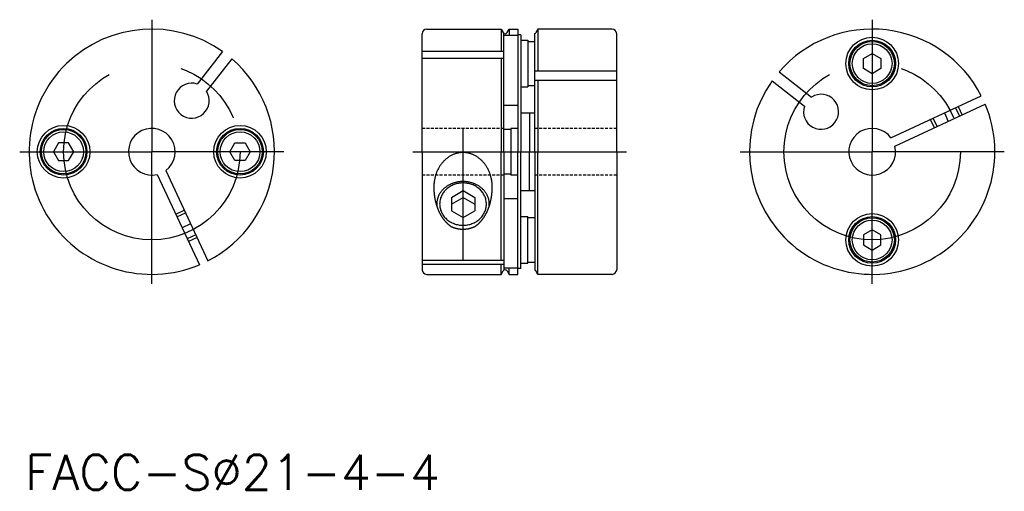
# Model space of a CAD drawing. Extents: x 76 to 160.3, y 39.9 to 80.3.
import ezdxf

# ---------------------------------------------------------------- set-up
doc = ezdxf.new("R2010")
doc.units = 0
doc.linetypes.add('CENTER', pattern=[50.8, 31.75, -6.35, 6.35, -6.35])
doc.linetypes.add('HIDDEN', pattern=[0.375, 0.25, -0.125])
doc.layers.get('0').update_dxf_attribs({"linetype": 'CONTINUOUS'})
doc.layers.add('CENTER', color=1, linetype='CENTER')
doc.styles.get("Standard").update_dxf_attribs({"font": 'txt.shx', "bigfont": 'chineset.shx'})

msp = doc.modelspace()

# ---------------------------------------------------------------- linework, layer by layer
at = {"color": 7, "linetype": 'CONTINUOUS'}
for p, q in [((110.874, 79.492), (117.227, 79.492)), ((117.227, 79.492), (117.227, 77.609)), ((117.227, 79.492), (117.4, 79.192)), ((117.747, 79.192), (117.92, 79.492)), ((117.92, 79.492), (117.92, 78.952)), ((117.92, 79.492), (118.674, 79.492)), ((118.674, 79.492), (118.674, 68.992)), ((120.37, 79.492), (120.197, 79.192)), ((120.37, 79.492), (120.37, 75.888)), ((126.724, 79.492), (120.37, 79.492)), ((110.474, 68.992), (110.474, 79.092)), ((117.474, 68.992), (117.474, 79.119)), ((118.674, 78.952), (117.474, 78.952)), ((118.924, 78.992), (118.674, 78.992)), ((118.924, 78.992), (118.924, 68.992)), ((118.924, 78.542), (119.524, 78.542)), ((119.524, 78.542), (119.524, 74.542)), ((119.524, 78.442), (119.524, 74.642)), ((119.524, 78.442), (120.124, 78.442)), ((120.124, 68.992), (120.124, 79.119)), ((127.124, 68.992), (127.124, 79.092)), ((93.403, 77.564), (91.233, 74.788)), ((110.474, 77.609), (117.474, 77.609)), ((94.191, 76.949), (92.021, 74.172)), ((110.474, 76.994), (117.474, 76.994)), ((117.227, 76.994), (117.227, 68.992)), ((148.24, 76.975), (148.99, 77.408)), ((148.24, 76.109), (148.24, 76.975)), ((148.99, 77.408), (149.74, 76.975)), ((149.74, 76.975), (149.74, 76.109)), ((127.124, 75.888), (120.124, 75.888)), ((141.033, 75.843), (143.81, 73.674)), ((148.99, 75.676), (148.24, 76.109)), ((149.74, 76.109), (148.99, 75.676)), ((127.124, 75.1), (120.124, 75.1)), ((120.37, 75.1), (120.37, 68.992)), ((140.418, 75.055), (143.194, 72.886)), ((118.924, 74.542), (119.524, 74.542)), ((120.124, 74.642), (119.524, 74.642)), ((150.597, 70.183), (158.33, 73.789)), ((117.474, 72.992), (118.674, 72.992)), ((150.935, 69.458), (158.669, 73.064)), ((118.924, 72.316), (120.124, 72.316)), ((119.662, 72.316), (119.662, 68.992)), ((118.074, 70.892), (117.474, 70.892)), ((118.074, 70.992), (118.074, 66.992)), ((118.674, 70.992), (118.074, 70.992)), ((118.074, 70.892), (118.074, 67.092)), ((79.357, 69.742), (78.924, 68.992)), ((80.223, 69.742), (79.357, 69.742)), ((80.656, 68.992), (80.223, 69.742)), ((94.024, 68.992), (94.457, 69.742)), ((94.457, 69.742), (95.323, 69.742)), ((95.323, 69.742), (95.756, 68.992)), ((78.924, 68.992), (79.357, 68.242)), ((80.223, 68.242), (80.656, 68.992)), ((94.457, 68.242), (94.024, 68.992)), ((95.756, 68.992), (95.323, 68.242)), ((110.474, 68.992), (110.474, 58.892)), ((117.227, 59.697), (117.227, 68.992)), ((117.474, 68.992), (117.474, 58.865)), ((118.674, 58.492), (118.674, 68.992)), ((118.924, 58.992), (118.924, 68.992)), ((119.662, 65.667), (119.662, 68.992)), ((120.124, 68.992), (120.124, 58.865)), ((120.37, 58.492), (120.37, 68.992)), ((127.124, 68.992), (127.124, 58.892)), ((79.357, 68.242), (80.223, 68.242)), ((95.323, 68.242), (94.457, 68.242)), ((87.805, 67.047), (91.412, 59.314)), ((88.53, 67.385), (92.137, 59.652)), ((117.474, 67.092), (118.074, 67.092)), ((118.674, 66.992), (118.074, 66.992)), ((112.974, 65.085), (113.974, 65.662)), ((112.974, 64.507), (113.974, 65.085)), ((112.974, 65.085), (112.974, 63.93)), ((113.974, 65.662), (114.974, 65.085)), ((113.974, 65.085), (114.974, 64.507)), ((114.974, 65.085), (114.974, 63.93)), ((117.474, 64.992), (118.674, 64.992)), ((118.924, 65.667), (120.124, 65.667)), ((112.974, 63.93), (113.974, 63.353)), ((113.974, 63.353), (114.974, 63.93)), ((118.924, 63.442), (119.524, 63.442)), ((119.524, 59.442), (119.524, 63.442)), ((119.524, 59.542), (119.524, 63.342)), ((120.124, 63.342), (119.524, 63.342)), ((148.99, 62.308), (148.24, 61.875)), ((148.24, 61.875), (148.24, 61.009)), ((149.74, 61.875), (148.99, 62.308)), ((149.74, 61.009), (149.74, 61.875)), ((148.24, 61.009), (148.99, 60.576)), ((148.99, 60.576), (149.74, 61.009)), ((110.474, 59.697), (117.474, 59.697)), ((110.474, 59.359), (117.474, 59.359)), ((117.227, 58.492), (117.227, 59.359)), ((118.674, 59.032), (117.474, 59.032)), ((117.92, 58.492), (117.92, 59.032)), ((118.924, 58.992), (118.674, 58.992)), ((118.924, 59.442), (119.524, 59.442)), ((119.524, 59.542), (120.124, 59.542)), ((110.874, 58.492), (117.227, 58.492)), ((117.227, 58.492), (117.4, 58.792)), ((117.747, 58.792), (117.92, 58.492)), ((117.92, 58.492), (118.674, 58.492)), ((120.37, 58.492), (120.197, 58.792)), ((126.724, 58.492), (120.37, 58.492))]:
    msp.add_line(p, q, dxfattribs=at)
at = {"color": 5, "linetype": 'CONTINUOUS'}
for p, q in [((156.117, 72.757), (156.455, 72.031)), ((156.343, 72.862), (156.682, 72.137)), ((154.325, 71.038), (153.987, 71.763)), ((154.552, 71.144), (154.214, 71.869)), ((89.386, 63.657), (90.111, 63.995)), ((89.492, 63.43), (90.217, 63.768)), ((91.104, 61.865), (90.379, 61.527)), ((91.21, 61.639), (90.485, 61.301))]:
    msp.add_line(p, q, dxfattribs=at)
at = {"color": 5, "linetype": 'HIDDEN'}
for p, q in [((117.474, 70.992), (110.474, 70.992)), ((127.124, 70.992), (120.124, 70.992)), ((117.474, 66.992), (110.474, 66.992)), ((127.124, 66.992), (120.124, 66.992))]:
    msp.add_line(p, q, dxfattribs=at)
at = {"color": 7, "linetype": 'CONTINUOUS'}
for points in [[(116.474, 65.955, 0), (116.473, 66.028, 0), (116.471, 66.101, 0), (116.467, 66.174, 0), (116.462, 66.246, 0), (116.455, 66.319, 0), (116.446, 66.391, 0), (116.437, 66.463, 0), (116.426, 66.534, 0), (116.413, 66.606, 0), (116.399, 66.676, 0), (116.383, 66.747, 0), (116.366, 66.817, 0), (116.347, 66.886, 0), (116.327, 66.955, 0), (116.306, 67.023, 0), (116.283, 67.091, 0), (116.259, 67.158, 0), (116.234, 67.224, 0), (116.207, 67.29, 0), (116.178, 67.354, 0), (116.149, 67.418, 0), (116.118, 67.481, 0), (116.086, 67.543, 0), (116.052, 67.604, 0), (116.018, 67.664, 0), (115.982, 67.723, 0), (115.944, 67.781, 0), (115.906, 67.838, 0), (115.867, 67.894, 0), (115.826, 67.948, 0), (115.784, 68.002, 0), (115.741, 68.054, 0), (115.697, 68.105, 0), (115.652, 68.154, 0), (115.606, 68.202, 0), (115.56, 68.249, 0), (115.512, 68.295, 0), (115.463, 68.339, 0), (115.413, 68.382, 0), (115.362, 68.423, 0), (115.311, 68.462, 0), (115.259, 68.501, 0), (115.206, 68.537, 0), (115.152, 68.572, 0), (115.098, 68.606, 0), (115.042, 68.638, 0), (114.987, 68.668, 0), (114.93, 68.697, 0), (114.873, 68.724, 0), (114.816, 68.749, 0), (114.758, 68.773, 0), (114.699, 68.795, 0), (114.64, 68.815, 0), (114.581, 68.834, 0), (114.521, 68.851, 0), (114.461, 68.866, 0), (114.401, 68.879, 0), (114.34, 68.891, 0), (114.28, 68.901, 0), (114.219, 68.909, 0), (114.157, 68.915, 0), (114.096, 68.919, 0), (114.035, 68.922, 0), (113.974, 68.923, 0), (113.912, 68.922, 0), (113.851, 68.919, 0), (113.79, 68.915, 0), (113.729, 68.909, 0), (113.668, 68.901, 0), (113.607, 68.891, 0), (113.546, 68.879, 0), (113.486, 68.866, 0), (113.426, 68.851, 0), (113.366, 68.834, 0), (113.307, 68.815, 0), (113.248, 68.795, 0), (113.189, 68.773, 0), (113.131, 68.749, 0), (113.074, 68.724, 0), (113.017, 68.697, 0), (112.96, 68.668, 0), (112.905, 68.638, 0), (112.85, 68.606, 0), (112.795, 68.572, 0), (112.741, 68.537, 0), (112.688, 68.501, 0), (112.636, 68.462, 0), (112.585, 68.423, 0), (112.534, 68.382, 0), (112.484, 68.339, 0), (112.435, 68.295, 0), (112.388, 68.249, 0), (112.341, 68.202, 0), (112.295, 68.154, 0), (112.25, 68.105, 0), (112.206, 68.054, 0), (112.163, 68.002, 0), (112.121, 67.948, 0), (112.081, 67.894, 0), (112.041, 67.838, 0), (112.003, 67.781, 0), (111.966, 67.723, 0), (111.93, 67.664, 0), (111.895, 67.604, 0), (111.861, 67.543, 0), (111.829, 67.481, 0), (111.798, 67.418, 0), (111.769, 67.354, 0), (111.74, 67.29, 0), (111.714, 67.224, 0), (111.688, 67.158, 0), (111.664, 67.091, 0), (111.641, 67.023, 0), (111.62, 66.955, 0), (111.6, 66.886, 0), (111.581, 66.817, 0), (111.564, 66.747, 0), (111.548, 66.676, 0), (111.534, 66.606, 0), (111.522, 66.534, 0), (111.51, 66.463, 0), (111.501, 66.391, 0), (111.492, 66.319, 0), (111.486, 66.246, 0), (111.48, 66.174, 0), (111.477, 66.101, 0), (111.474, 66.028, 0), (111.474, 65.955, 0)], [(111.474, 65.955, 0), (111.474, 65.922, 0), (111.474, 65.889, 0), (111.474, 65.857, 0), (111.475, 65.824, 0), (111.476, 65.791, 0), (111.477, 65.758, 0), (111.478, 65.725, 0), (111.48, 65.692, 0), (111.482, 65.66, 0), (111.484, 65.627, 0), (111.486, 65.594, 0), (111.488, 65.561, 0), (111.49, 65.529, 0), (111.493, 65.496, 0), (111.496, 65.463, 0), (111.499, 65.431, 0), (111.502, 65.398, 0), (111.506, 65.366, 0), (111.509, 65.333, 0), (111.513, 65.301, 0), (111.517, 65.269, 0), (111.522, 65.236, 0), (111.526, 65.204, 0), (111.531, 65.172, 0), (111.536, 65.14, 0), (111.541, 65.108, 0), (111.546, 65.076, 0), (111.551, 65.044, 0), (111.557, 65.012, 0), (111.563, 64.98, 0), (111.569, 64.949, 0), (111.575, 64.917, 0), (111.581, 64.885, 0), (111.588, 64.854, 0), (111.595, 64.823, 0), (111.602, 64.791, 0), (111.609, 64.76, 0), (111.616, 64.729, 0), (111.624, 64.698, 0), (111.631, 64.667, 0), (111.639, 64.637, 0), (111.647, 64.606, 0), (111.656, 64.575, 0), (111.664, 64.545, 0), (111.673, 64.515, 0), (111.682, 64.484, 0), (111.691, 64.454, 0), (111.7, 64.424, 0), (111.709, 64.394, 0), (111.719, 64.365, 0), (111.728, 64.335, 0), (111.738, 64.306, 0), (111.748, 64.276, 0), (111.759, 64.247, 0), (111.769, 64.218, 0), (111.78, 64.189, 0), (111.79, 64.16, 0), (111.801, 64.132, 0), (111.813, 64.103, 0), (111.824, 64.075, 0), (111.835, 64.047, 0), (111.847, 64.019, 0), (111.859, 63.991, 0), (111.871, 63.963, 0), (111.883, 63.935, 0), (111.895, 63.908, 0), (111.908, 63.881, 0), (111.921, 63.854, 0), (111.933, 63.827, 0), (111.946, 63.8, 0), (111.959, 63.773, 0), (111.973, 63.747, 0), (111.986, 63.721, 0), (112, 63.695, 0), (112.014, 63.669, 0), (112.028, 63.643, 0), (112.042, 63.617, 0), (112.056, 63.592, 0), (112.07, 63.567, 0), (112.085, 63.542, 0), (112.1, 63.517, 0), (112.114, 63.493, 0), (112.129, 63.468, 0), (112.145, 63.444, 0), (112.16, 63.42, 0), (112.175, 63.397, 0), (112.191, 63.373, 0), (112.207, 63.35, 0), (112.222, 63.327, 0), (112.238, 63.303, 0), (112.255, 63.281, 0), (112.271, 63.258, 0), (112.287, 63.236, 0), (112.304, 63.214, 0), (112.321, 63.192, 0), (112.337, 63.17, 0), (112.354, 63.149, 0), (112.371, 63.128, 0), (112.389, 63.107, 0), (112.406, 63.086, 0), (112.423, 63.066, 0), (112.441, 63.045, 0), (112.459, 63.025, 0), (112.476, 63.006, 0), (112.494, 62.986, 0), (112.512, 62.967, 0), (112.531, 62.947, 0), (112.549, 62.929, 0), (112.567, 62.91, 0), (112.586, 62.892, 0), (112.604, 62.873, 0), (112.623, 62.856, 0), (112.642, 62.838, 0), (112.661, 62.821, 0), (112.68, 62.803, 0), (112.699, 62.786, 0), (112.718, 62.77, 0), (112.738, 62.754, 0), (112.757, 62.737, 0), (112.777, 62.721, 0), (112.796, 62.706, 0), (112.816, 62.691, 0), (112.836, 62.675, 0), (112.856, 62.66, 0), (112.876, 62.646, 0), (112.896, 62.632, 0), (112.916, 62.618, 0), (112.937, 62.604, 0)], [(116.224, 64.507, 0), (116.223, 64.555, 0), (116.221, 64.602, 0), (116.217, 64.65, 0), (116.213, 64.697, 0), (116.207, 64.744, 0), (116.199, 64.791, 0), (116.19, 64.838, 0), (116.18, 64.885, 0), (116.169, 64.931, 0), (116.156, 64.977, 0), (116.142, 65.023, 0), (116.127, 65.069, 0), (116.11, 65.114, 0), (116.092, 65.159, 0), (116.073, 65.203, 0), (116.052, 65.247, 0), (116.031, 65.291, 0), (116.008, 65.334, 0), (115.983, 65.377, 0), (115.958, 65.419, 0), (115.931, 65.46, 0), (115.903, 65.501, 0), (115.874, 65.542, 0), (115.844, 65.582, 0), (115.813, 65.621, 0), (115.781, 65.659, 0), (115.747, 65.697, 0), (115.713, 65.734, 0), (115.677, 65.77, 0), (115.641, 65.806, 0), (115.603, 65.841, 0), (115.565, 65.874, 0), (115.525, 65.908, 0), (115.485, 65.94, 0), (115.443, 65.971, 0), (115.401, 66.002, 0), (115.358, 66.032, 0), (115.314, 66.06, 0), (115.269, 66.088, 0), (115.224, 66.115, 0), (115.177, 66.141, 0), (115.13, 66.166, 0), (115.083, 66.19, 0), (115.034, 66.213, 0), (114.985, 66.234, 0), (114.936, 66.255, 0), (114.885, 66.275, 0), (114.835, 66.294, 0), (114.783, 66.311, 0), (114.732, 66.328, 0), (114.679, 66.343, 0), (114.627, 66.358, 0), (114.574, 66.371, 0), (114.52, 66.383, 0), (114.467, 66.394, 0), (114.413, 66.404, 0), (114.358, 66.412, 0), (114.304, 66.42, 0), (114.249, 66.426, 0), (114.194, 66.431, 0), (114.139, 66.436, 0), (114.084, 66.439, 0), (114.029, 66.44, 0), (113.974, 66.441, 0), (113.918, 66.44, 0), (113.863, 66.439, 0), (113.808, 66.436, 0), (113.753, 66.431, 0), (113.698, 66.426, 0), (113.643, 66.42, 0), (113.589, 66.412, 0), (113.535, 66.404, 0), (113.481, 66.394, 0), (113.427, 66.383, 0), (113.373, 66.371, 0), (113.32, 66.358, 0), (113.268, 66.343, 0), (113.216, 66.328, 0), (113.164, 66.311, 0), (113.113, 66.294, 0), (113.062, 66.275, 0), (113.012, 66.255, 0), (112.962, 66.234, 0), (112.913, 66.213, 0), (112.865, 66.19, 0), (112.817, 66.166, 0), (112.77, 66.141, 0), (112.724, 66.115, 0), (112.678, 66.088, 0), (112.633, 66.06, 0), (112.589, 66.032, 0), (112.546, 66.002, 0), (112.504, 65.971, 0), (112.463, 65.94, 0), (112.422, 65.908, 0), (112.383, 65.874, 0), (112.344, 65.841, 0), (112.306, 65.806, 0), (112.27, 65.77, 0), (112.234, 65.734, 0), (112.2, 65.697, 0), (112.166, 65.659, 0), (112.134, 65.621, 0), (112.103, 65.582, 0), (112.073, 65.542, 0), (112.044, 65.501, 0), (112.016, 65.46, 0), (111.989, 65.419, 0), (111.964, 65.377, 0), (111.94, 65.334, 0), (111.917, 65.291, 0), (111.895, 65.247, 0), (111.874, 65.203, 0), (111.855, 65.159, 0), (111.837, 65.114, 0), (111.82, 65.069, 0), (111.805, 65.023, 0), (111.791, 64.977, 0), (111.778, 64.931, 0), (111.767, 64.885, 0), (111.757, 64.838, 0), (111.748, 64.791, 0), (111.74, 64.744, 0), (111.734, 64.697, 0), (111.73, 64.65, 0), (111.726, 64.602, 0), (111.724, 64.555, 0), (111.724, 64.507, 0)], [(111.974, 64.507, 0), (111.976, 64.418, 0), (111.983, 64.33, 0), (111.995, 64.241, 0), (112.012, 64.154, 0), (112.033, 64.067, 0), (112.06, 63.981, 0), (112.09, 63.897, 0), (112.126, 63.814, 0), (112.166, 63.732, 0), (112.21, 63.653, 0), (112.258, 63.575, 0), (112.311, 63.5, 0), (112.367, 63.428, 0), (112.428, 63.357, 0), (112.492, 63.29, 0), (112.559, 63.226, 0), (112.63, 63.164, 0), (112.705, 63.106, 0), (112.782, 63.051, 0), (112.862, 63, 0), (112.945, 62.953, 0), (113.031, 62.909, 0), (113.118, 62.869, 0), (113.208, 62.833, 0), (113.3, 62.801, 0), (113.393, 62.773, 0), (113.488, 62.749, 0), (113.583, 62.73, 0), (113.68, 62.714, 0), (113.778, 62.703, 0), (113.875, 62.697, 0), (113.974, 62.695, 0), (114.072, 62.697, 0), (114.17, 62.703, 0), (114.267, 62.714, 0), (114.364, 62.73, 0), (114.46, 62.749, 0), (114.554, 62.773, 0), (114.647, 62.801, 0), (114.739, 62.833, 0), (114.829, 62.869, 0), (114.916, 62.909, 0), (115.002, 62.953, 0), (115.085, 63, 0), (115.165, 63.051, 0), (115.242, 63.106, 0), (115.317, 63.164, 0), (115.388, 63.226, 0), (115.455, 63.29, 0), (115.52, 63.357, 0), (115.58, 63.428, 0), (115.636, 63.5, 0), (115.689, 63.575, 0), (115.737, 63.653, 0), (115.782, 63.732, 0), (115.821, 63.814, 0), (115.857, 63.897, 0), (115.887, 63.981, 0), (115.914, 64.067, 0), (115.935, 64.154, 0), (115.952, 64.241, 0), (115.964, 64.33, 0), (115.971, 64.418, 0), (115.974, 64.507, 0), (115.971, 64.596, 0), (115.964, 64.685, 0), (115.952, 64.773, 0), (115.935, 64.861, 0), (115.914, 64.948, 0), (115.887, 65.034, 0), (115.857, 65.118, 0), (115.821, 65.201, 0), (115.782, 65.282, 0), (115.737, 65.362, 0), (115.689, 65.439, 0), (115.636, 65.514, 0), (115.58, 65.587, 0), (115.52, 65.657, 0), (115.455, 65.725, 0), (115.388, 65.789, 0), (115.317, 65.85, 0), (115.242, 65.909, 0), (115.165, 65.963, 0), (115.085, 66.014, 0), (115.002, 66.062, 0), (114.916, 66.106, 0), (114.829, 66.146, 0), (114.739, 66.182, 0), (114.647, 66.214, 0), (114.554, 66.242, 0), (114.46, 66.266, 0), (114.364, 66.285, 0), (114.267, 66.3, 0), (114.17, 66.311, 0), (114.072, 66.318, 0), (113.974, 66.32, 0), (113.875, 66.318, 0), (113.778, 66.311, 0), (113.68, 66.3, 0), (113.583, 66.285, 0), (113.488, 66.266, 0), (113.393, 66.242, 0), (113.3, 66.214, 0), (113.208, 66.182, 0), (113.118, 66.146, 0), (113.031, 66.106, 0), (112.945, 66.062, 0), (112.862, 66.014, 0), (112.782, 65.963, 0), (112.705, 65.909, 0), (112.63, 65.85, 0), (112.559, 65.789, 0), (112.492, 65.725, 0), (112.428, 65.657, 0), (112.367, 65.587, 0), (112.311, 65.514, 0), (112.258, 65.439, 0), (112.21, 65.362, 0), (112.166, 65.282, 0), (112.126, 65.201, 0), (112.09, 65.118, 0), (112.06, 65.034, 0), (112.033, 64.948, 0), (112.012, 64.861, 0), (111.995, 64.773, 0), (111.983, 64.685, 0), (111.976, 64.596, 0), (111.974, 64.507, 0)], [(115.011, 62.604, 0), (115.031, 62.618, 0), (115.051, 62.632, 0), (115.071, 62.646, 0), (115.091, 62.66, 0), (115.111, 62.675, 0), (115.131, 62.691, 0), (115.151, 62.706, 0), (115.17, 62.721, 0), (115.19, 62.737, 0), (115.209, 62.754, 0), (115.229, 62.77, 0), (115.248, 62.786, 0), (115.267, 62.803, 0), (115.286, 62.821, 0), (115.305, 62.838, 0), (115.324, 62.856, 0), (115.343, 62.873, 0), (115.361, 62.892, 0), (115.38, 62.91, 0), (115.398, 62.929, 0), (115.417, 62.947, 0), (115.435, 62.967, 0), (115.453, 62.986, 0), (115.471, 63.006, 0), (115.488, 63.025, 0), (115.506, 63.045, 0), (115.524, 63.066, 0), (115.541, 63.086, 0), (115.559, 63.107, 0), (115.576, 63.128, 0), (115.593, 63.149, 0), (115.61, 63.17, 0), (115.627, 63.192, 0), (115.643, 63.214, 0), (115.66, 63.236, 0), (115.676, 63.258, 0), (115.693, 63.281, 0), (115.709, 63.303, 0), (115.725, 63.327, 0), (115.741, 63.35, 0), (115.756, 63.373, 0), (115.772, 63.397, 0), (115.787, 63.42, 0), (115.803, 63.444, 0), (115.818, 63.468, 0), (115.833, 63.493, 0), (115.848, 63.517, 0), (115.862, 63.542, 0), (115.877, 63.567, 0), (115.891, 63.592, 0), (115.905, 63.617, 0), (115.92, 63.643, 0), (115.933, 63.669, 0), (115.947, 63.695, 0), (115.961, 63.721, 0), (115.974, 63.747, 0), (115.988, 63.773, 0), (116.001, 63.8, 0), (116.014, 63.827, 0), (116.027, 63.854, 0), (116.039, 63.881, 0), (116.052, 63.908, 0), (116.064, 63.935, 0), (116.076, 63.963, 0), (116.088, 63.991, 0), (116.1, 64.019, 0), (116.112, 64.047, 0), (116.123, 64.075, 0), (116.135, 64.103, 0), (116.146, 64.132, 0), (116.157, 64.16, 0), (116.167, 64.189, 0), (116.178, 64.218, 0), (116.188, 64.247, 0), (116.199, 64.276, 0), (116.209, 64.306, 0), (116.219, 64.335, 0), (116.228, 64.365, 0), (116.238, 64.394, 0), (116.247, 64.424, 0), (116.257, 64.454, 0), (116.266, 64.484, 0), (116.274, 64.515, 0), (116.283, 64.545, 0), (116.291, 64.575, 0), (116.3, 64.606, 0), (116.308, 64.637, 0), (116.316, 64.667, 0), (116.323, 64.698, 0), (116.331, 64.729, 0), (116.338, 64.76, 0), (116.345, 64.791, 0), (116.352, 64.823, 0), (116.359, 64.854, 0), (116.366, 64.885, 0), (116.372, 64.917, 0), (116.378, 64.949, 0), (116.384, 64.98, 0), (116.39, 65.012, 0), (116.396, 65.044, 0), (116.401, 65.076, 0), (116.406, 65.108, 0), (116.412, 65.14, 0), (116.416, 65.172, 0), (116.421, 65.204, 0), (116.425, 65.236, 0), (116.43, 65.269, 0), (116.434, 65.301, 0), (116.438, 65.333, 0), (116.441, 65.366, 0), (116.445, 65.398, 0), (116.448, 65.431, 0), (116.451, 65.463, 0), (116.454, 65.496, 0), (116.457, 65.529, 0), (116.459, 65.561, 0), (116.462, 65.594, 0), (116.464, 65.627, 0), (116.465, 65.66, 0), (116.467, 65.692, 0), (116.469, 65.725, 0), (116.47, 65.758, 0), (116.471, 65.791, 0), (116.472, 65.824, 0), (116.473, 65.857, 0), (116.473, 65.889, 0), (116.473, 65.922, 0), (116.474, 65.955, 0)], [(111.724, 64.507, 0), (111.724, 64.506, 0), (111.724, 64.504, 0), (111.724, 64.503, 0), (111.724, 64.502, 0), (111.724, 64.5, 0), (111.724, 64.499, 0), (111.724, 64.497, 0), (111.724, 64.496, 0), (111.724, 64.495, 0), (111.724, 64.493, 0), (111.724, 64.492, 0), (111.724, 64.49, 0), (111.724, 64.489, 0), (111.724, 64.487, 0), (111.724, 64.486, 0), (111.724, 64.484, 0), (111.724, 64.483, 0), (111.724, 64.482, 0), (111.724, 64.48, 0), (111.724, 64.479, 0), (111.724, 64.477, 0), (111.724, 64.476, 0), (111.724, 64.475, 0), (111.724, 64.473, 0), (111.724, 64.472, 0), (111.724, 64.47, 0), (111.724, 64.469, 0), (111.724, 64.467, 0), (111.724, 64.466, 0), (111.724, 64.465, 0), (111.724, 64.463, 0), (111.724, 64.462, 0), (111.724, 64.46, 0), (111.724, 64.459, 0), (111.724, 64.457, 0), (111.724, 64.456, 0), (111.724, 64.455, 0), (111.724, 64.453, 0), (111.724, 64.452, 0), (111.724, 64.45, 0), (111.724, 64.449, 0), (111.724, 64.448, 0), (111.724, 64.446, 0), (111.725, 64.445, 0), (111.725, 64.443, 0), (111.725, 64.442, 0), (111.725, 64.44, 0), (111.725, 64.439, 0), (111.725, 64.438, 0), (111.725, 64.436, 0), (111.725, 64.435, 0), (111.725, 64.433, 0), (111.725, 64.432, 0), (111.725, 64.43, 0), (111.725, 64.429, 0), (111.725, 64.428, 0), (111.725, 64.426, 0), (111.725, 64.425, 0), (111.725, 64.423, 0), (111.725, 64.422, 0), (111.725, 64.421, 0), (111.725, 64.419, 0), (111.726, 64.418, 0), (111.726, 64.416, 0), (111.726, 64.415, 0), (111.726, 64.413, 0), (111.726, 64.412, 0), (111.726, 64.41, 0), (111.726, 64.409, 0), (111.726, 64.408, 0), (111.726, 64.406, 0), (111.726, 64.405, 0), (111.726, 64.403, 0), (111.726, 64.402, 0), (111.726, 64.401, 0), (111.726, 64.399, 0), (111.726, 64.398, 0), (111.727, 64.396, 0), (111.727, 64.395, 0), (111.727, 64.394, 0), (111.727, 64.392, 0), (111.727, 64.391, 0), (111.727, 64.389, 0), (111.727, 64.388, 0), (111.727, 64.386, 0), (111.727, 64.385, 0), (111.727, 64.383, 0), (111.727, 64.382, 0), (111.727, 64.381, 0), (111.728, 64.379, 0), (111.728, 64.378, 0), (111.728, 64.376, 0), (111.728, 64.375, 0), (111.728, 64.374, 0), (111.728, 64.372, 0), (111.728, 64.371, 0), (111.728, 64.369, 0), (111.728, 64.368, 0), (111.728, 64.367, 0), (111.729, 64.365, 0), (111.729, 64.364, 0), (111.729, 64.362, 0), (111.729, 64.361, 0), (111.729, 64.359, 0), (111.729, 64.358, 0), (111.729, 64.356, 0), (111.729, 64.355, 0), (111.729, 64.354, 0), (111.729, 64.352, 0), (111.73, 64.351, 0), (111.73, 64.349, 0), (111.73, 64.348, 0), (111.73, 64.347, 0), (111.73, 64.345, 0), (111.73, 64.344, 0), (111.73, 64.342, 0), (111.73, 64.341, 0), (111.73, 64.34, 0), (111.731, 64.338, 0), (111.731, 64.337, 0), (111.731, 64.335, 0), (111.731, 64.334, 0), (111.731, 64.332, 0), (111.731, 64.331, 0), (111.731, 64.33, 0), (111.731, 64.328, 0), (111.732, 64.327, 0), (111.732, 64.325, 0)], [(116.215, 64.325, 0), (116.216, 64.327, 0), (116.216, 64.328, 0), (116.216, 64.33, 0), (116.216, 64.331, 0), (116.216, 64.332, 0), (116.216, 64.334, 0), (116.216, 64.335, 0), (116.216, 64.337, 0), (116.217, 64.338, 0), (116.217, 64.34, 0), (116.217, 64.341, 0), (116.217, 64.342, 0), (116.217, 64.344, 0), (116.217, 64.345, 0), (116.217, 64.347, 0), (116.217, 64.348, 0), (116.217, 64.349, 0), (116.218, 64.351, 0), (116.218, 64.352, 0), (116.218, 64.354, 0), (116.218, 64.355, 0), (116.218, 64.356, 0), (116.218, 64.358, 0), (116.218, 64.359, 0), (116.218, 64.361, 0), (116.218, 64.362, 0), (116.219, 64.364, 0), (116.219, 64.365, 0), (116.219, 64.367, 0), (116.219, 64.368, 0), (116.219, 64.369, 0), (116.219, 64.371, 0), (116.219, 64.372, 0), (116.219, 64.374, 0), (116.219, 64.375, 0), (116.219, 64.376, 0), (116.219, 64.378, 0), (116.22, 64.379, 0), (116.22, 64.381, 0), (116.22, 64.382, 0), (116.22, 64.383, 0), (116.22, 64.385, 0), (116.22, 64.386, 0), (116.22, 64.388, 0), (116.22, 64.389, 0), (116.22, 64.391, 0), (116.22, 64.392, 0), (116.22, 64.394, 0), (116.22, 64.395, 0), (116.221, 64.396, 0), (116.221, 64.398, 0), (116.221, 64.399, 0), (116.221, 64.401, 0), (116.221, 64.402, 0), (116.221, 64.403, 0), (116.221, 64.405, 0), (116.221, 64.406, 0), (116.221, 64.408, 0), (116.221, 64.409, 0), (116.221, 64.41, 0), (116.221, 64.412, 0), (116.221, 64.413, 0), (116.221, 64.415, 0), (116.222, 64.416, 0), (116.222, 64.418, 0), (116.222, 64.419, 0), (116.222, 64.421, 0), (116.222, 64.422, 0), (116.222, 64.423, 0), (116.222, 64.425, 0), (116.222, 64.426, 0), (116.222, 64.428, 0), (116.222, 64.429, 0), (116.222, 64.43, 0), (116.222, 64.432, 0), (116.222, 64.433, 0), (116.222, 64.435, 0), (116.222, 64.436, 0), (116.222, 64.438, 0), (116.222, 64.439, 0), (116.222, 64.44, 0), (116.223, 64.442, 0), (116.223, 64.443, 0), (116.223, 64.445, 0), (116.223, 64.446, 0), (116.223, 64.448, 0), (116.223, 64.449, 0), (116.223, 64.45, 0), (116.223, 64.452, 0), (116.223, 64.453, 0), (116.223, 64.455, 0), (116.223, 64.456, 0), (116.223, 64.457, 0), (116.223, 64.459, 0), (116.223, 64.46, 0), (116.223, 64.462, 0), (116.223, 64.463, 0), (116.223, 64.465, 0), (116.223, 64.466, 0), (116.223, 64.467, 0), (116.223, 64.469, 0), (116.223, 64.47, 0), (116.223, 64.472, 0), (116.223, 64.473, 0), (116.223, 64.475, 0), (116.223, 64.476, 0), (116.223, 64.477, 0), (116.223, 64.479, 0), (116.223, 64.48, 0), (116.223, 64.482, 0), (116.223, 64.483, 0), (116.223, 64.484, 0), (116.223, 64.486, 0), (116.223, 64.487, 0), (116.223, 64.489, 0), (116.223, 64.49, 0), (116.223, 64.492, 0), (116.224, 64.493, 0), (116.224, 64.495, 0), (116.224, 64.496, 0), (116.224, 64.497, 0), (116.224, 64.499, 0), (116.224, 64.5, 0), (116.224, 64.502, 0), (116.224, 64.503, 0), (116.224, 64.504, 0), (116.224, 64.506, 0), (116.224, 64.507, 0)], [(112.937, 62.604, 0), (112.951, 62.596, 0), (112.967, 62.589, 0), (112.982, 62.582, 0), (112.997, 62.575, 0), (113.012, 62.568, 0), (113.027, 62.561, 0), (113.043, 62.555, 0), (113.058, 62.548, 0), (113.073, 62.542, 0), (113.089, 62.535, 0), (113.104, 62.529, 0), (113.12, 62.523, 0), (113.135, 62.517, 0), (113.151, 62.511, 0), (113.167, 62.505, 0), (113.182, 62.499, 0), (113.198, 62.494, 0), (113.214, 62.488, 0), (113.23, 62.483, 0), (113.246, 62.478, 0), (113.262, 62.473, 0), (113.278, 62.468, 0), (113.294, 62.463, 0), (113.31, 62.458, 0), (113.326, 62.453, 0), (113.342, 62.449, 0), (113.358, 62.444, 0), (113.375, 62.44, 0), (113.391, 62.436, 0), (113.407, 62.431, 0), (113.423, 62.428, 0), (113.44, 62.424, 0), (113.456, 62.42, 0), (113.473, 62.416, 0), (113.489, 62.413, 0), (113.505, 62.409, 0), (113.522, 62.406, 0), (113.538, 62.403, 0), (113.555, 62.4, 0), (113.572, 62.397, 0), (113.588, 62.394, 0), (113.605, 62.391, 0), (113.621, 62.389, 0), (113.638, 62.386, 0), (113.655, 62.384, 0), (113.671, 62.382, 0), (113.688, 62.38, 0), (113.705, 62.378, 0), (113.721, 62.376, 0), (113.738, 62.374, 0), (113.755, 62.373, 0), (113.772, 62.371, 0), (113.789, 62.37, 0), (113.805, 62.368, 0), (113.822, 62.367, 0), (113.839, 62.366, 0), (113.856, 62.365, 0), (113.873, 62.365, 0), (113.889, 62.364, 0), (113.906, 62.363, 0), (113.923, 62.363, 0), (113.94, 62.363, 0), (113.957, 62.362, 0), (113.974, 62.362, 0), (113.99, 62.362, 0), (114.007, 62.363, 0), (114.024, 62.363, 0), (114.041, 62.363, 0), (114.058, 62.364, 0), (114.075, 62.365, 0), (114.091, 62.365, 0), (114.108, 62.366, 0), (114.125, 62.367, 0), (114.142, 62.368, 0), (114.159, 62.37, 0), (114.175, 62.371, 0), (114.192, 62.373, 0), (114.209, 62.374, 0), (114.226, 62.376, 0), (114.242, 62.378, 0), (114.259, 62.38, 0), (114.276, 62.382, 0), (114.292, 62.384, 0), (114.309, 62.386, 0), (114.326, 62.389, 0), (114.342, 62.391, 0), (114.359, 62.394, 0), (114.376, 62.397, 0), (114.392, 62.4, 0), (114.409, 62.403, 0), (114.425, 62.406, 0), (114.442, 62.409, 0), (114.458, 62.413, 0), (114.475, 62.416, 0), (114.491, 62.42, 0), (114.507, 62.424, 0), (114.524, 62.428, 0), (114.54, 62.431, 0), (114.556, 62.436, 0), (114.572, 62.44, 0), (114.589, 62.444, 0), (114.605, 62.449, 0), (114.621, 62.453, 0), (114.637, 62.458, 0), (114.653, 62.463, 0), (114.669, 62.468, 0), (114.685, 62.473, 0), (114.701, 62.478, 0), (114.717, 62.483, 0), (114.733, 62.488, 0), (114.749, 62.494, 0), (114.765, 62.499, 0), (114.78, 62.505, 0), (114.796, 62.511, 0), (114.812, 62.517, 0), (114.827, 62.523, 0), (114.843, 62.529, 0), (114.858, 62.535, 0), (114.874, 62.542, 0), (114.889, 62.548, 0), (114.905, 62.555, 0), (114.92, 62.561, 0), (114.935, 62.568, 0), (114.95, 62.575, 0), (114.965, 62.582, 0), (114.981, 62.589, 0), (114.996, 62.596, 0), (115.011, 62.604, 0)]]:
    msp.add_polyline3d(points, dxfattribs=at)
for centre, radius in [((148.99, 76.542), 2.25), ((148.99, 76.542), 2), ((148.99, 76.542), 1.9), ((148.99, 76.542), 1.7), ((79.79, 68.992), 2.25), ((79.79, 68.992), 2), ((79.79, 68.992), 1.9), ((94.89, 68.992), 2.25), ((94.89, 68.992), 2), ((94.89, 68.992), 1.9), ((79.79, 68.992), 1.7), ((94.89, 68.992), 1.7), ((148.99, 61.442), 2.25), ((148.99, 61.442), 2), ((148.99, 61.442), 1.9), ((148.99, 61.442), 1.7)]:
    msp.add_circle(centre, radius, dxfattribs=at)
for centre, radius, start, end in [((87.34, 68.992), 10.5, 54.7294, 292.81678), ((110.874, 79.092), 0.4, 90, 180), ((126.724, 79.092), 0.4, 0, 90), ((148.99, 68.992), 10.5, 27.18323, 139.2706), ((117.574, 79.292), 0.2, 210, 330), ((120.024, 79.292), 0.2, 300, 330), ((87.34, 68.992), 10.5, 297.18323, 49.2706), ((148.99, 68.992), 10.5, 144.7294, 22.81677), ((90.757, 73.365), 1.5, 71.47122, 32.52878), ((144.617, 72.409), 1.5, 161.47122, 122.52878), ((87.34, 68.992), 2, 306.53696, 283.46304), ((148.99, 68.992), 2, 36.53696, 13.46304), ((110.874, 58.892), 0.4, 180, 270), ((117.574, 58.692), 0.2, 30, 150), ((120.024, 58.692), 0.2, 30, 60), ((126.724, 58.892), 0.4, 270, 0)]:
    msp.add_arc(centre, radius, start, end, dxfattribs=at)
at = {"layer": 'CENTER', "color": 1, "linetype": 'CENTER'}
for p, q in [((87.34, 80.299), (87.34, 68.992)), ((148.99, 80.299), (148.99, 68.992)), ((155.165, 72.313), (155.503, 71.588)), ((113.974, 59.697), (113.974, 71.037)), ((76.033, 68.992), (87.34, 68.992)), ((87.34, 57.685), (87.34, 68.992)), ((98.646, 68.992), (87.34, 68.992)), ((109.667, 68.992), (127.962, 68.992)), ((137.683, 68.992), (148.99, 68.992)), ((160.297, 68.992), (148.99, 68.992)), ((148.99, 57.685), (148.99, 68.992)), ((90.661, 62.817), (89.936, 62.479))]:
    msp.add_line(p, q, dxfattribs=at)
for centre in [(87.34, 68.992), (148.99, 68.992)]:
    msp.add_circle(centre, 7.55, dxfattribs=at)

# ---------------------------------------------------------------- texts
at = {"color": 7, "linetype": 'CONTINUOUS'}
msp.add_text('FACC-S%%C21-4-4', height=3, dxfattribs=at).set_placement((76.515, 40.05))

doc.saveas('drawing.dxf')
